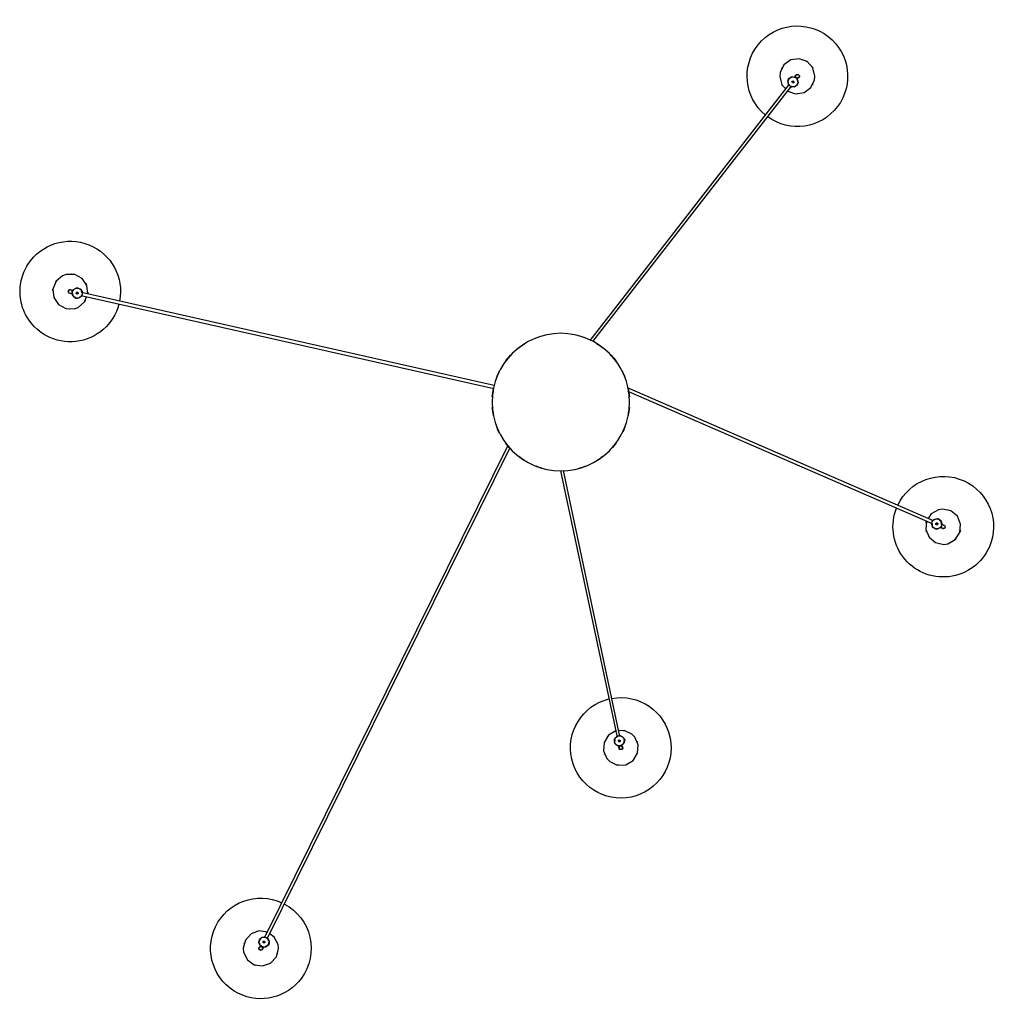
# Model space of a CAD drawing. Header units: millimetres. Extents: x 2834 to 10851, y -1001 to 7778.
# Tile 5 of 8: x 8693 to 10644, y 412 to 2370. Entities that reach past the tile are written whole.
import ezdxf

# ---------------------------------------------------------------- set-up
doc = ezdxf.new("R2010")
doc.units = ezdxf.units.MM
doc.layers.add('E-LITE-EQPM', color=7, linetype='Continuous', lineweight=20)

# ---------------------------------------------------------------- blocks, each defined once
blk = doc.blocks.new('68593-5L_ 68594-5L KOMBO200 - 64314-44-5L SAMBA Black_ribbon beige pendant lamp ø450-5L-712993-Planta_PDF Copy 1')
at = {"layer": 'E-LITE-EQPM', "color": 253, "lineweight": 25, "true_color": 0xaaaaaa}
for p, q in [((-596.9, 1080.1), (-597.4, 1081.3)), ((-592.1, 1084), (-591.3, 1082.4)), ((-584.2, 1080.8), (-583.4, 1079.8)), ((-583.4, 1079.3), (-581.6, 1080.2)), ((-581.3, 1079.7), (-582.8, 1079)), ((-580.7, 1078.4), (-581.6, 1080.2)), ((-580, 1077), (-581.5, 1076.3)), ((-579.8, 1076.6), (-580.7, 1078.4)), ((-105.4, 86.3), (-589.3, 1064.9)), ((-583.9, 1067.5), (-101.2, 91.5)), ((-579.8, 1076.6), (-581.7, 1075.7)), ((-580.3, 1076), (-580.8, 1073.9)), ((-0.8, 136.6), (111.8, 666.1)), ((115.2, 682.3), (115.6, 684.1)), ((121.4, 682.8), (121.1, 681.1)), ((125.8, 669.3), (124.1, 667.9)), ((126.5, 669.4), (124.5, 669.8)), ((126.6, 669.9), (125, 670.3)), ((125.3, 673.8), (127.3, 673.3)), ((127.2, 672.8), (125.6, 673.2)), ((125.7, 675.4), (125.7, 673.7)), ((126.5, 669.4), (126.9, 671.4)), ((126.9, 671.4), (127.3, 673.3)), ((117.6, 664.9), (5.2, 136)), ((741.3, 236.2), (132.9, -28.4)), ((134.8, -21.1), (738.9, 241.7)), ((753, 235.1), (753.8, 233.2)), ((754.5, 235.8), (753.1, 234.7)), ((754, 248.3), (755.7, 249)), ((758.1, 243.5), (756.4, 242.8)), ((749.6, 232.1), (747.4, 232.7)), ((750.1, 231.6), (749.3, 233.5)), ((750.6, 231.8), (749.9, 233.3)), ((750.1, 231.6), (751.9, 232.4)), ((751.9, 232.4), (753.8, 233.2)), ((753.3, 233), (752.6, 234.5)), ((-954.3, -211.9), (-133.1, -26.9)), ((-132.4, -32.9), (-953, -217.8)), ((454.3, -631.9), (58, -122.7)), ((63.7, -120.3), (459.1, -628.2)), ((-967.3, -209), (-965.7, -208.2)), ((-964.1, -206.2), (-966.1, -206.6)), ((-965.6, -208.6), (-966.1, -206.6)), ((-965.6, -206.5), (-965.2, -208.1)), ((-962.2, -205.7), (-964.1, -206.2)), ((-962.6, -205.8), (-962.3, -207.5)), ((-962.2, -205.7), (-961.7, -207.8)), ((-961.7, -206.4), (-959.9, -207.2)), ((-972.2, -215.9), (-970.5, -215.5)), ((-969.2, -221.4), (-970.9, -221.8)), ((452.1, -641.6), (453.7, -640.3)), ((452.1, -641.6), (453.3, -643.2)), ((452.4, -642), (453.7, -641)), ((452.5, -641), (452.5, -638.8)), ((453.3, -643.2), (454.5, -644.8)), ((454.2, -644.4), (455.5, -643.4)), ((456.2, -643.5), (454.5, -644.8)), ((457.2, -644.9), (455.9, -643.7)), ((465.6, -646.4), (464.5, -645)), ((469.2, -641.3), (470.3, -642.7))]:
    blk.add_line(p, q, dxfattribs=at)
at = {"layer": 'E-LITE-EQPM', "color": 253, "lineweight": 25, "true_color": 0xaaaaaa, "flags": 128}
for points in [[(-630.8, 1093.8), (-623.3, 1108.9), (-609.6, 1118.8), (-593, 1121.1), (-577.1, 1115.4), (-565.8, 1102.9), (-561.6, 1086.6), (-562.4, 1078.8)], [(-583.8, 1053.8), (-600.2, 1051.5), (-616, 1057.2), (-627.4, 1069.7), (-631.6, 1086), (-630.8, 1093.8)], [(-592.7, 1085.5), (-593.7, 1089.1), (-597.4, 1090.2), (-600.3, 1087.7), (-600.5, 1087.2)], [(-600.5, 1087.2), (-599.4, 1083.5), (-598.3, 1083.2)], [(-599.4, 1075.7), (-598.4, 1079.9), (-597.2, 1080.9)], [(-597.4, 1081.3), (-599.2, 1084.8), (-599.3, 1085)], [(-593.9, 1087.7), (-592.7, 1085.2), (-592.1, 1084)], [(-591.6, 1082.9), (-585.9, 1082.9), (-585.2, 1082)], [(-562.4, 1078.8), (-569.9, 1063.7), (-578.9, 1057.2)], [(-596.4, 1066.4), (-600.3, 1071.2), (-599.8, 1073.4)], [(-589.1, 1064.4), (-594.7, 1064.3), (-595.5, 1065.3)], [(-581.3, 1071.6), (-582.2, 1067.3), (-583.4, 1066.3)], [(109.3, 654), (94.9, 662.4), (86.1, 676.7), (84.9, 693.5), (91.7, 708.9), (97.2, 714.5)], [(97.2, 714.5), (112.4, 721.8), (129.2, 721), (143.8, 712.5), (152.7, 698.2), (153.8, 681.4), (147, 666), (141.5, 660.4)], [(116.8, 690.6), (115.4, 687), (116.1, 686)], [(115.6, 684.1), (116.4, 687.9), (116.4, 688.1)], [(121.9, 684.4), (123.3, 687.9), (121.1, 691), (117.3, 690.9), (116.8, 690.6)], [(122.3, 686.8), (121.7, 684.1), (121.4, 682.8)], [(107.2, 671.8), (107.1, 677.9), (108.8, 679.3)], [(111.7, 665.5), (107.2, 669), (107.2, 670.3)], [(110.6, 680.8), (113.9, 683.6), (115.5, 683.6)], [(122.3, 666.4), (118.9, 663.6), (117.8, 663.6)], [(121.2, 681.7), (125.6, 678.2), (125.6, 677)], [(141.5, 660.4), (126.3, 653.2), (115.2, 653.6)], [(727.5, 236.7), (726, 253.2), (732.5, 268.7), (745.5, 279.5), (762, 282.9), (769.8, 281.7)], [(769.8, 281.7), (784.5, 273.5), (793.7, 259.3), (795.2, 242.6), (788.7, 227), (775.8, 216.3), (759.3, 212.9), (751.5, 214.1)], [(738.3, 241.5), (738.6, 247), (739.6, 247.8)], [(745.2, 233.3), (741, 234.4), (740, 235.7)], [(740.8, 248.7), (745.7, 252.3), (747.9, 251.8)], [(750.1, 251.2), (754.3, 250.1), (755.3, 248.8)], [(755.7, 249), (759.3, 250.6), (759.5, 250.6)], [(757, 243.1), (756.8, 237.4), (755.7, 236.7)], [(761.7, 251.7), (758, 250.8), (757.6, 249.7)], [(761.8, 245.1), (759.3, 244), (758.1, 243.5)], [(759.6, 244), (763.3, 244.9), (764.6, 248.5), (762.2, 251.6), (761.7, 251.7)], [(751.5, 214.1), (736.8, 222.3), (730.7, 231.7)], [(-990.9, -251.2), (-1003.8, -240.4), (-1010.2, -224.8), (-1008.5, -208), (-999.2, -194), (-984.5, -185.9), (-967.6, -185.7), (-960.2, -188.3)], [(-960.2, -188.3), (-947.3, -199.1), (-943.1, -209.4)], [(-941, -215), (-942.6, -231.5), (-951.9, -245.5), (-966.6, -253.6), (-983.5, -253.8), (-990.9, -251.2)], [(-971, -215.5), (-969.8, -210.2), (-968.6, -209.7)], [(-957.6, -208.3), (-953.7, -210.2), (-953, -211.6)], [(-973.8, -216.2), (-977.6, -216.3), (-979.6, -219.7), (-977.8, -223.1), (-977.3, -223.4)], [(-977.3, -223.4), (-973.5, -223.2), (-972.9, -222.2)], [(-976.2, -216.8), (-973.5, -216.2), (-972.2, -215.9)], [(-970.9, -221.8), (-974.7, -222.6), (-974.9, -222.7)], [(-965.9, -225), (-969.8, -223.1), (-970.5, -221.6)], [(-956.2, -224.3), (-961.7, -226.9), (-963.7, -226)], [(-952.4, -217.6), (-953.7, -223.1), (-954.8, -223.6)], [(435.5, -647.3), (439.8, -631), (447.3, -622.8)], [(451.5, -618.5), (467, -612.9), (483.7, -615.4), (497.3, -625.3), (504.7, -640.4), (505.5, -648.3)], [(452.5, -636.4), (452.5, -632.1), (453.6, -630.8)], [(464.9, -645.4), (459.4, -646.6), (458.4, -645.8)], [(458.7, -627.8), (464.2, -626.6), (465.1, -627.4)], [(466.3, -628.4), (471.1, -632.2), (471.1, -634.4)], [(471.1, -636.8), (471, -641.1), (470, -642.4)], [(470.3, -642.7), (472.7, -645.8), (472.8, -645.9)], [(474.5, -647.8), (472.7, -644.4), (471.5, -644.3)], [(505.5, -648.3), (501.2, -664.6), (489.8, -677), (473.9, -682.6), (457.3, -680.2), (443.6, -670.3), (436.3, -655.1), (435.5, -647.3)], [(468.1, -649.6), (466.4, -647.4), (465.6, -646.4)], [(466.5, -647.7), (468.3, -651.1), (472.1, -651.4), (474.4, -648.4), (474.5, -647.8)]]:
    blk.add_lwpolyline(points, dxfattribs=at)
at = {"layer": 'E-LITE-EQPM', "color": 253, "lineweight": 25, "true_color": 0xaaaaaa}
for centre, radius, start, end in [((-596.6, 1086.3), 100, 116.3143, 294.6588), ((-596.6, 1086.3), 100, 36.3143, 116.3143), ((-596.6, 1086.3), 100, 298.0343, 36.2268), ((-596.6, 1086.3), 35, 105.6038, 111.1803), ((-596.6, 1086.3), 35, 135.4928, 140.1446), ((-596.6, 1086.3), 35, 16.3085, 17.6064), ((-596.6, 1086.3), 4, 168.7423, 194.7528), ((-590.3, 1073.6), 10, 116.3143, 296.3143), ((-596.6, 1086.3), 3, 86.3143, 101.3143), ((-590.3, 1073.6), 10, 296.3143, 116.3143), ((-596.6, 1086.3), 4, 347.6064, 17.5737), ((-590.3, 1073.6), 10.3, 50.3104, 61.2509), ((-596.6, 1086.3), 35, 196.3085, 197.6064), ((-590.3, 1073.6), 10.3, 171.8824, 180.681), ((-590.3, 1073.6), 10.3, 230.3104, 241.2509), ((-590.3, 1073.6), 2, 116.3143, 296.3143), ((-590.3, 1073.6), 2, 116.3143, 296.3143), ((-590.3, 1073.6), 2, 296.3143, 116.3143), ((-590.3, 1073.6), 2, 296.3143, 116.3143), ((-590.3, 1073.6), 10.3, 351.8824, 0.681), ((-596.6, 1086.3), 35, 315.4928, 320.1446), ((-596.6, 1086.3), 35, 256.563, 258.5752), ((-596.6, 1086.3), 35, 285.6038, 290.5894), ((119.3, 687.5), 100, 78.0002, 256.3448), ((119.3, 687.5), 100, 259.7071, 78.0002), ((119.4, 687.5), 35, 97.1189, 101.8556), ((119.4, 687.5), 35, 67.2896, 72.8661), ((119.4, 687.5), 35, 157.9943, 159.2921), ((119.4, 687.5), 4, 129.2921, 156.4275), ((119.4, 687.5), 3, 48, 63), ((119.4, 687.5), 4, 309.2921, 339.2594), ((119.4, 687.5), 35, 218.2487, 220.2609), ((116.4, 673.6), 10, 78, 258), ((116.4, 673.6), 10.3, 191.9961, 202.9367), ((116.4, 673.6), 10.3, 133.5681, 142.3667), ((116.4, 673.6), 10, 258, 78), ((116.4, 673.6), 2, 78, 258), ((116.4, 673.6), 2, 78, 258), ((116.4, 673.6), 2, 258, 78), ((116.4, 673.6), 2, 258, 78), ((116.4, 673.6), 10.3, 313.5681, 322.3667), ((116.4, 673.6), 10.3, 11.9961, 22.9367), ((119.4, 687.5), 35, 337.9943, 339.2921), ((119.4, 687.5), 35, 247.2896, 252.8661), ((119.4, 687.5), 35, 277.1189, 281.8556), ((760.6, 247.8), 100, 23.5092, 143.5092), ((760.6, 247.8), 100, 143.5675, 201.7981), ((760.6, 247.8), 100, 205.2686, 23.5092), ((760.6, 247.9), 35, 103.5036, 104.8014), ((760.6, 247.9), 35, 164.1271, 165.7703), ((760.6, 247.9), 35, 42.6825, 47.338), ((760.6, 247.9), 35, 12.7989, 18.3754), ((760.6, 247.9), 35, 192.7989, 198.3754), ((747.7, 242.2), 10, 23.5093, 203.5093), ((747.7, 242.2), 10, 203.5093, 23.5093), ((747.7, 242.2), 10.3, 137.5055, 148.446), ((747.7, 242.2), 2, 23.5093, 203.5093), ((747.7, 242.2), 2, 23.5093, 203.5093), ((747.7, 242.2), 2, 203.5093, 23.5093), ((747.7, 242.2), 2, 203.5093, 293.5093), ((747.7, 242.2), 10.3, 79.0775, 87.8761), ((747.7, 242.2), 2, 307.7641, 23.5093), ((747.7, 242.2), 10.3, 317.5055, 328.446), ((760.6, 247.9), 4, 254.8014, 284.7688), ((760.6, 247.9), 4, 74.8014, 101.9845), ((760.7, 247.9), 3, 353.5093, 8.5093), ((760.6, 247.9), 35, 222.8885, 227.338), ((747.7, 242.2), 10.3, 259.0775, 267.8761), ((760.6, 247.9), 35, 283.5036, 284.8014), ((0, 0), 136.7, 105.7068, 110.9147), ((0, 0), 136.7, 69.0853, 74.2932), ((0, 0), 136.7, 121.4225, 127.6461), ((0, 0), 136.7, 52.3539, 58.5775), ((0, 0), 136.7, 137.1493, 143.7795), ((0, 0), 135.8, 139.0909, 139.4124), ((0, 0), 136.7, 36.2205, 42.8507), ((0, 0), 135.8, 40.5876, 40.9091), ((0, 0), 136.7, 152.8907, 159.713), ((0, 0), 136.7, 20.287, 27.1093), ((0, 0), 135.8, 154.9372, 156.3138), ((0, 0), 135.8, 23.6862, 25.0628), ((0, 0), 136.7, 168.6525, 175.5552), ((0, 0), 135.8, 171.0107, 172.7714), ((0, 0), 136.7, 4.4448, 11.3475), ((0, 0), 135.8, 7.2286, 8.9893), ((0, 0), 136.7, 184.4448, 191.3475), ((0, 0), 135.8, 187.2286, 188.9893), ((0, 0), 136.7, 348.6525, 355.5552), ((0, 0), 135.8, 351.0107, 352.7714), ((0, 0), 136.7, 200.287, 207.1093), ((0, 0), 135.8, 203.6862, 205.0628), ((0, 0), 136.7, 332.8907, 339.713), ((0, 0), 135.8, 334.9372, 336.3138), ((0, 0), 136.7, 216.2205, 222.8507), ((0, 0), 135.8, 220.5876, 220.9091), ((0, 0), 136.7, 317.1493, 323.7795), ((0, 0), 135.8, 319.0909, 319.4124), ((0, 0), 136.7, 232.5637, 238.5775), ((0, 0), 136.7, 301.4225, 307.4363), ((-975.6, -219.8), 100, 14.3891, 152.6948), ((0, 0), 136.7, 249.0853, 254.2932), ((0, 0), 136.7, 285.7068, 290.9147), ((-975.6, -219.8), 100, 152.7881, 172.6948), ((-975.6, -219.8), 35, 92.6891, 93.9869), ((-975.6, -219.8), 100, 172.8015, 192.6948), ((-975.6, -219.8), 100, 212.6948, 10.9462), ((-961.7, -216.6), 10, 12.6948, 192.6948), ((-961.7, -216.6), 10, 192.6948, 12.6948), ((-961.7, -216.6), 10.3, 126.6909, 137.6315), ((-961.7, -216.6), 2, 12.6948, 192.6948), ((-961.7, -216.6), 2, 12.6948, 192.6948), ((-961.7, -216.6), 10.3, 69.4684, 77.0615), ((-975.6, -219.8), 35, 31.8495, 36.0227), ((-975.6, -219.8), 35, 1.9844, 7.5609), ((-975.6, -219.8), 35, 181.9844, 186.8401), ((-975.6, -219.8), 3, 162.6948, 177.6948), ((-975.6, -219.8), 4, 243.9869, 271.295), ((-975.6, -219.8), 4, 63.9869, 93.9542), ((-961.7, -216.6), 10.3, 248.2629, 257.0615), ((-961.7, -216.6), 2, 192.6948, 12.6948), ((-961.7, -216.6), 2, 192.6948, 12.6948), ((-961.7, -216.6), 10.3, 306.6909, 315.0827), ((-975.6, -219.8), 35, 332.9435, 334.9557), ((-975.6, -219.8), 100, 192.6948, 212.5881), ((-975.6, -219.8), 35, 211.8495, 216.516), ((-975.6, -219.8), 35, 272.6891, 273.9869), ((470.5, -647.8), 100, 307.8945, 126.2091), ((470.5, -647.8), 100, 129.5755, 307.8945), ((470.5, -647.8), 35, 117.1842, 122.7608), ((470.5, -647.8), 35, 88.1434, 90.1556), ((470.5, -647.8), 35, 147.1001, 151.5971), ((461.8, -636.6), 10.3, 183.4628, 192.2614), ((461.8, -636.6), 10, 127.8947, 307.8947), ((461.8, -636.6), 10, 307.8947, 127.8947), ((461.8, -636.6), 10.3, 241.8908, 252.8314), ((461.8, -636.6), 2, 127.8947, 307.8947), ((461.8, -636.6), 2, 127.8947, 307.8947), ((461.8, -636.6), 2, 307.8947, 127.8947), ((461.8, -636.6), 2, 307.8947, 127.8947), ((461.8, -636.6), 10.3, 61.8908, 72.8314), ((461.8, -636.6), 10.3, 3.4628, 12.2614), ((470.5, -647.8), 4, 359.1868, 26.1513), ((470.5, -647.8), 35, 27.889, 29.1868), ((470.5, -647.8), 35, 207.889, 209.1868), ((470.5, -647.8), 4, 179.1868, 209.1541), ((470.5, -647.8), 3, 277.8947, 292.8947), ((470.5, -647.8), 35, 327.1001, 331.381), ((470.5, -647.8), 35, 297.1842, 302.7608)]:
    blk.add_arc(centre, radius, start, end, dxfattribs=at)
for centre, major_axis, ratio, start_param, end_param in [((-590.3, 1073.6), (2.69, 1.33), 0.02317, 3.94885, 4.45059), ((-590.3, 1073.6), (2.69, 1.33), 0.02317, 4.473835, 4.712389), ((-590.3, 1073.6), (2.69, 1.33), 0.02317, 4.712389, 5.475928), ((116.4, 673.6), (-2.93, 0.62), 0.0459, 0.841012, 1.308997), ((116.4, 673.6), (-2.93, 0.62), 0.0459, 1.32757, 1.570796), ((116.4, 673.6), (-2.93, 0.62), 0.0459, 1.570796, 2.30058), ((747.7, 242.2), (-1.2, 2.75), 0.037699, 1.047198, 1.308997), ((747.7, 242.2), (-1.2, 2.75), 0.037699, 1.329255, 1.570796), ((747.7, 242.2), (-1.2, 2.75), 0.037699, 1.570796, 2.09651), ((-961.7, -216.6), (-0.66, 2.93), 0.029902, 4.974188, 5.477361), ((-961.7, -216.6), (-0.66, 2.93), 0.029902, 4.712389, 4.952327), ((-961.7, -216.6), (-0.66, 2.93), 0.029902, 3.940929, 4.712389), ((461.8, -636.6), (2.37, 1.84), 0.038779, 1.832596, 2.094395), ((461.8, -636.6), (2.37, 1.84), 0.038779, 1.570796, 1.812559), ((461.8, -636.6), (2.37, 1.84), 0.038779, 1.047198, 1.570796)]:
    blk.add_ellipse(centre, major_axis=major_axis, ratio=ratio, start_param=start_param, end_param=end_param, dxfattribs=at)
for points in [[(-598.2, 1079.8), (-598.2, 1079.8), (-598.2, 1079.8), (-597.9, 1080.1), (-597.7, 1080.4), (-597.5, 1080.5)], [(-597.4, 1081.3), (-597.4, 1081.3), (-597.4, 1081.3), (-597.4, 1081.2)], [(-595, 1083), (-594.6, 1083.2), (-594, 1083.5), (-593.1, 1083.8), (-592.5, 1084), (-592.2, 1084), (-592.1, 1084)], [(-592.1, 1083.9), (-592.1, 1083.9), (-592.1, 1083.9), (-592.1, 1083.9)], [(-582.4, 1079.8), (-582.4, 1079.8), (-582.4, 1079.7), (-582.3, 1079.7), (-582.2, 1079.5), (-582.1, 1079.4), (-582, 1079.2), (-581.8, 1078.9), (-581.7, 1078.7), (-581.6, 1078.5), (-581.5, 1078.4)], [(115.6, 684.1), (115.6, 684), (115.6, 684), (115.6, 684)], [(118.6, 683.9), (118.9, 683.8), (119.6, 683.6), (120.5, 683.4), (121.2, 683.1), (121.4, 683), (121.4, 682.9)], [(121.4, 682.8), (121.4, 682.8), (121.4, 682.7), (121.4, 682.7)], [(126.4, 673.5), (126.4, 673.5), (126.4, 673.5), (126.4, 673.4), (126.4, 673.3), (126.4, 673.1), (126.4, 672.8), (126.4, 672.5), (126.3, 672.2), (126.3, 672), (126.3, 671.9)], [(754.2, 249.8), (754.2, 249.8), (754.2, 249.8), (754.5, 249.5), (754.8, 249.3), (754.9, 249.1)], [(755.7, 249), (755.6, 249), (755.6, 249), (755.6, 248.9)], [(757.3, 246.4), (757.4, 246.1), (757.7, 245.4), (758, 244.6), (758.2, 243.9), (758.2, 243.6), (758.1, 243.6)], [(758, 243.5), (758, 243.5), (758, 243.5), (758, 243.5)], [(-965.8, -207.5), (-965.8, -207.5), (-965.8, -207.5), (-965.7, -207.5), (-965.6, -207.4), (-965.4, -207.3), (-965.2, -207.3), (-964.9, -207.2), (-964.6, -207.1), (-964.4, -207), (-964.3, -207)], [(-972, -219), (-972.1, -218.6), (-972.2, -217.9), (-972.3, -217), (-972.4, -216.3), (-972.3, -216.1), (-972.3, -216)], [(-972.2, -215.9), (-972.2, -215.9), (-972.1, -215.9), (-972.1, -216)], [(-970.9, -221.8), (-970.9, -221.8), (-970.8, -221.8), (-970.8, -221.7)], [(455.3, -644.2), (455.3, -644.2), (455.3, -644.2), (455.2, -644.1), (455.1, -644), (454.9, -643.9), (454.7, -643.7), (454.5, -643.5), (454.3, -643.3), (454.2, -643.1), (454.1, -643)], [(468.2, -644.9), (467.9, -645.1), (467.4, -645.5), (466.6, -646), (466, -646.4), (465.7, -646.4), (465.7, -646.4)], [(470.7, -641), (470.7, -641), (470.7, -641.1), (470.5, -641.4), (470.4, -641.8), (470.2, -641.9)], [(470.3, -642.7), (470.3, -642.7), (470.3, -642.7), (470.2, -642.6)], [(465.6, -646.4), (465.6, -646.3), (465.6, -646.3), (465.6, -646.3)]]:
    blk.add_open_spline(points, degree=3, dxfattribs=at)
for points, knots in [([(-595, 1083), (-595.4, 1082.8), (-596.4, 1082.3), (-597.2, 1081.7), (-597.4, 1081.5), (-597.4, 1081.4)], [-1, -1, -1, -1, -0.8333333, -0.6666667, -0.5555556, -0.5555556, -0.5555556, -0.5555556]), ([(-592.1, 1083.5), (-591.9, 1083.5), (-591.5, 1083.6), (-591, 1083.6), (-590.8, 1083.6), (-590.7, 1083.6), (-590.5, 1083.6), (-590.4, 1083.6), (-590.4, 1083.6), (-590.4, 1083.6)], [0.4285714, 0.4285714, 0.4285714, 0.4285714, 0.5714286, 0.6785714, 0.7321429, 0.7857143, 0.8392857, 0.8928571, 1, 1, 1, 1]), ([(-581.2, 1077.8), (-581.2, 1077.7), (-581.1, 1077.5), (-581, 1077.2), (-580.8, 1076.9), (-580.7, 1076.6), (-580.7, 1076.3), (-580.6, 1076.2), (-580.6, 1076.2)], [0.5486111, 0.5486111, 0.5486111, 0.5486111, 0.5833333, 0.6527778, 0.7222222, 0.7916667, 0.8611111, 1, 1, 1, 1]), ([(-588.5, 1063.8), (-588.7, 1063.7), (-589.2, 1063.7), (-589.6, 1063.6), (-589.8, 1063.6), (-589.9, 1063.6), (-590.1, 1063.6), (-590.2, 1063.6), (-590.2, 1063.6), (-590.2, 1063.6)], [0.4285714, 0.4285714, 0.4285714, 0.4285714, 0.5714286, 0.6785714, 0.7321429, 0.7857143, 0.8392857, 0.8928571, 1, 1, 1, 1]), ([(-582.4, 1067.5), (-582.4, 1067.5), (-582.5, 1067.4), (-582.8, 1067), (-583.2, 1066.6), (-583.6, 1066.2)], [0, 0, 0, 0, 0.1428571, 0.2857143, 0.5714286, 0.5714286, 0.5714286, 0.5714286]), ([(111.8, 664.8), (111.5, 664.9), (111.2, 665.1), (110.8, 665.3), (110.6, 665.5), (110.5, 665.5), (110.4, 665.6), (110.3, 665.7), (110.3, 665.7), (110.3, 665.7)], [0.4285714, 0.4285714, 0.4285714, 0.4285714, 0.5714286, 0.6785714, 0.7321429, 0.7857143, 0.8392857, 0.8928571, 1, 1, 1, 1]), ([(114, 683.3), (114, 683.3), (114.1, 683.3), (114.6, 683.4), (115.2, 683.6), (115.8, 683.6)], [0, 0, 0, 0, 0.1428571, 0.2857143, 0.5714286, 0.5714286, 0.5714286, 0.5714286]), ([(118.6, 683.9), (118.1, 684), (117, 684.2), (116, 684.2), (115.7, 684.2), (115.6, 684.1)], [-1, -1, -1, -1, -0.8333333, -0.6666667, -0.5555556, -0.5555556, -0.5555556, -0.5555556]), ([(121.1, 682.5), (121.3, 682.3), (121.7, 682.1), (122, 681.9), (122.2, 681.8), (122.3, 681.7), (122.4, 681.6), (122.5, 681.5), (122.6, 681.5), (122.6, 681.5)], [0.4285714, 0.4285714, 0.4285714, 0.4285714, 0.5714286, 0.6785714, 0.7321429, 0.7857143, 0.8392857, 0.8928571, 1, 1, 1, 1]), ([(126.1, 671.2), (126.1, 671.2), (126.1, 671), (126, 670.6), (125.9, 670.3), (125.7, 670), (125.6, 669.7), (125.6, 669.6), (125.6, 669.6)], [0.5486111, 0.5486111, 0.5486111, 0.5486111, 0.5833333, 0.6527778, 0.7222222, 0.7916667, 0.8611111, 1, 1, 1, 1]), ([(118.8, 663.9), (118.8, 663.9), (118.7, 663.9), (118.3, 663.8), (117.4, 663.6), (116.7, 663.6), (116.5, 663.6)], [0, 0, 0, 0, 0.1428571, 0.2857143, 0.5714286, 0.6765219, 0.6765219, 0.6765219, 0.6765219]), ([(737.8, 240.8), (737.7, 241.1), (737.7, 241.6), (737.7, 242), (737.7, 242.2), (737.7, 242.4), (737.7, 242.5), (737.7, 242.6), (737.7, 242.6), (737.7, 242.6)], [0.4152458, 0.4152458, 0.4152458, 0.4152458, 0.5714286, 0.6785714, 0.7321429, 0.7857143, 0.8392857, 0.8928571, 1, 1, 1, 1]), ([(741.1, 234.6), (741.1, 234.6), (741.1, 234.7), (740.7, 235), (740.1, 235.6), (739.7, 236.2), (739.5, 236.4)], [0, 0, 0, 0, 0.1428571, 0.2857143, 0.5714286, 0.6765219, 0.6765219, 0.6765219, 0.6765219]), ([(757.3, 246.4), (757.1, 246.9), (756.6, 247.9), (756.1, 248.7), (755.8, 249), (755.8, 249)], [-1, -1, -1, -1, -0.8333333, -0.6666667, -0.5555556, -0.5555556, -0.5555556, -0.5555556]), ([(757.6, 243.6), (757.6, 243.3), (757.6, 242.9), (757.7, 242.5), (757.7, 242.2), (757.7, 242.1), (757.7, 242), (757.7, 241.9), (757.7, 241.8), (757.7, 241.8)], [0.4285714, 0.4285714, 0.4285714, 0.4285714, 0.5714286, 0.6785714, 0.7321429, 0.7857143, 0.8392857, 0.8928571, 1, 1, 1, 1]), ([(753.4, 234), (753.4, 234), (753.4, 234), (753.3, 234), (753.2, 233.9), (753, 233.8), (752.8, 233.7), (752.6, 233.5), (752.3, 233.4), (751.9, 233.2), (751.6, 233.1), (751.4, 232.9), (751.1, 232.8), (750.8, 232.7), (750.4, 232.6), (750.1, 232.5), (749.8, 232.5), (749.7, 232.4), (749.7, 232.4)], [0, 0, 0, 0, 0.055556, 0.111111, 0.166667, 0.222222, 0.277778, 0.333333, 0.388889, 0.444444, 0.513889, 0.548611, 0.583333, 0.652778, 0.722222, 0.791667, 0.861111, 1, 1, 1, 1]), ([(-971.7, -215.5), (-971.7, -215.5), (-971.7, -215.3), (-971.6, -215), (-971.6, -214.8), (-971.5, -214.6), (-971.5, -214.5), (-971.5, -214.4), (-971.5, -214.4), (-971.5, -214.4)], [0.5450545, 0.5450545, 0.5450545, 0.5450545, 0.5714286, 0.6785714, 0.7321429, 0.7857143, 0.8392857, 0.8928571, 1, 1, 1, 1]), ([(-963.6, -206.8), (-963.6, -206.8), (-963.4, -206.8), (-963, -206.7), (-962.7, -206.7), (-962.4, -206.7), (-962, -206.6), (-962, -206.6), (-961.9, -206.6)], [0.5486111, 0.5486111, 0.5486111, 0.5486111, 0.5833333, 0.6527778, 0.7222222, 0.7916667, 0.8611111, 1, 1, 1, 1]), ([(-953.9, -210.4), (-953.9, -210.4), (-953.9, -210.5), (-953.6, -210.9), (-953.2, -211.4), (-953, -211.9)], [0, 0, 0, 0, 0.1428571, 0.2857143, 0.5714286, 0.5714286, 0.5714286, 0.5714286]), ([(-972, -219), (-971.9, -219.5), (-971.6, -220.5), (-971.2, -221.4), (-971, -221.7), (-971, -221.8)], [-1, -1, -1, -1, -0.8333333, -0.6666667, -0.5555556, -0.5555556, -0.5555556, -0.5555556]), ([(-969.6, -222.9), (-969.6, -222.9), (-969.6, -222.8), (-969.9, -222.4), (-970.3, -221.9), (-970.5, -221.4)], [0, 0, 0, 0, 0.1428571, 0.2857143, 0.5714286, 0.5714286, 0.5714286, 0.5714286]), ([(-951.8, -217.2), (-951.8, -217.4), (-951.8, -217.9), (-951.9, -218.3), (-951.9, -218.5), (-951.9, -218.7), (-952, -218.8), (-952, -218.9), (-952, -218.9), (-952, -218.9)], [0.4285714, 0.4285714, 0.4285714, 0.4285714, 0.5714286, 0.6785714, 0.7321429, 0.7857143, 0.8392857, 0.8928571, 1, 1, 1, 1]), ([(452.8, -632.2), (452.8, -632.2), (452.8, -632.1), (453.1, -631.7), (453.5, -631), (454, -630.4), (454.1, -630.2)], [0, 0, 0, 0, 0.1428571, 0.2857143, 0.5714286, 0.6765219, 0.6765219, 0.6765219, 0.6765219]), ([(453.7, -642.5), (453.7, -642.4), (453.5, -642.3), (453.3, -642), (453.2, -641.7), (453, -641.4), (452.9, -641.1), (452.8, -641.1), (452.8, -641)], [0.5486111, 0.5486111, 0.5486111, 0.5486111, 0.5833333, 0.6527778, 0.7222222, 0.7916667, 0.8611111, 1, 1, 1, 1]), ([(457.4, -627.6), (457.9, -627.4), (458.5, -627.1), (459, -627), (459.3, -626.9), (459.4, -626.9), (459.5, -626.9), (459.6, -626.8), (459.7, -626.8), (459.7, -626.8)], [0.3218939, 0.3218939, 0.3218939, 0.3218939, 0.5714286, 0.6785714, 0.7321429, 0.7857143, 0.8392857, 0.8928571, 1, 1, 1, 1]), ([(465.5, -645.9), (465.3, -646), (464.9, -646.1), (464.5, -646.2), (464.3, -646.3), (464.1, -646.3), (464, -646.4), (463.9, -646.4), (463.9, -646.4), (463.9, -646.4)], [0.4285714, 0.4285714, 0.4285714, 0.4285714, 0.5714286, 0.6785714, 0.7321429, 0.7857143, 0.8392857, 0.8928571, 1, 1, 1, 1]), ([(468.2, -644.9), (468.6, -644.6), (469.4, -643.9), (470.2, -643.1), (470.3, -642.9), (470.3, -642.8)], [-1, -1, -1, -1, -0.8333333, -0.6666667, -0.5555556, -0.5555556, -0.5555556, -0.5555556])]:
    blk.add_open_spline(points, degree=3, knots=knots, dxfattribs=at)

msp = doc.modelspace()

# ---------------------------------------------------------------- linework, layer by layer
at = {"layer": 'E-LITE-EQPM', "color": 253, "lineweight": 25, "true_color": 0xaaaaaa}
for start, end in [(90, 270), (270, 90)]:
    msp.add_arc((9769.5, 1609.4), 136.7, start, end, dxfattribs=at)

# ---------------------------------------------------------------- block references
at = {"layer": 'E-LITE-EQPM', "color": 253, "lineweight": 25, "true_color": 0xaaaaaa, "extrusion": (0, 0, -1), "rotation": 179.9999950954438}
msp.add_blockref('68593-5L_ 68594-5L KOMBO200 - 64314-44-5L SAMBA Black_ribbon beige pendant lamp ø450-5L-712993-Planta_PDF Copy 1', (-9769.5, 1609.4), dxfattribs=at)

doc.saveas('drawing.dxf')
